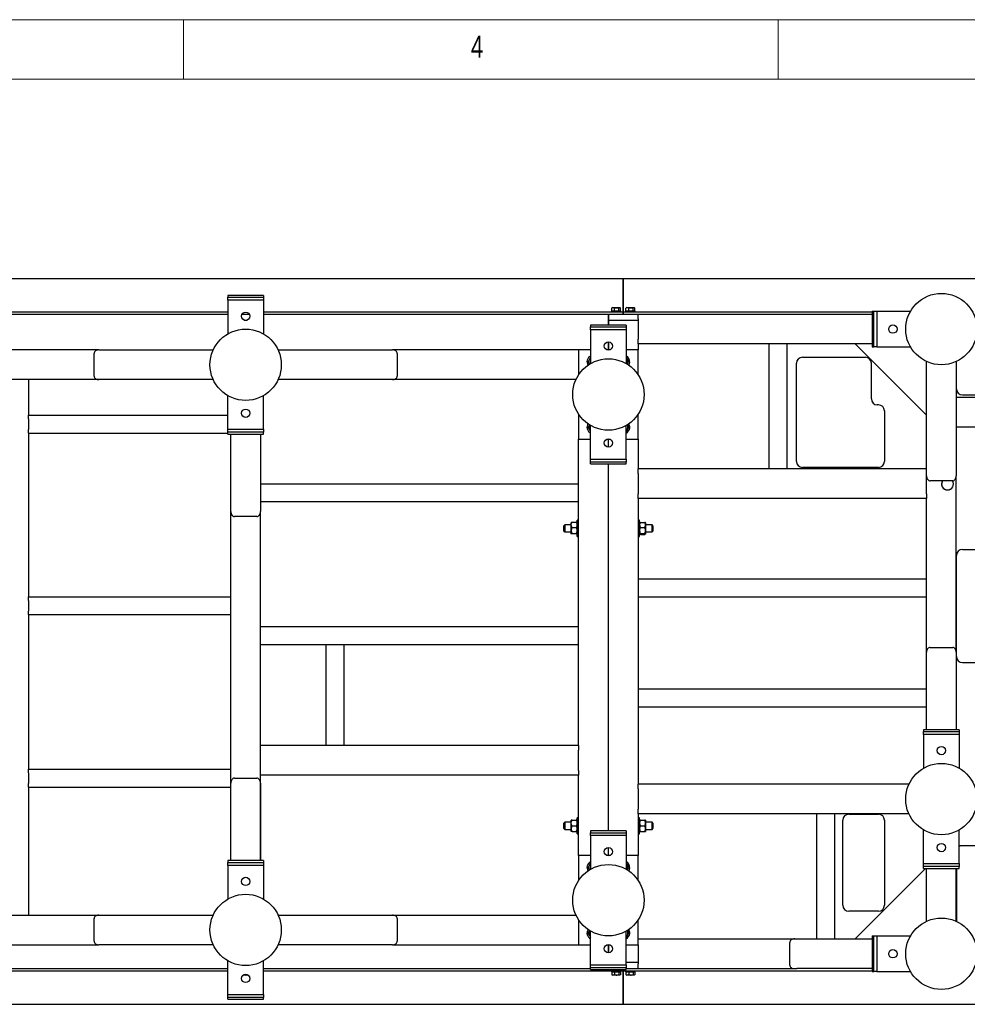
# Model space of a CAD drawing. Header units: millimetres. Extents: x 5 to 589, y 5 to 415.
# Tile 37 of 62: x 133 to 213, y 332 to 415. Entities that reach past the tile are written whole.
import ezdxf

# ---------------------------------------------------------------- set-up
doc = ezdxf.new("R2010")
doc.units = ezdxf.units.MM
doc.layers.add('NOTES', color=6, linetype='Continuous')
doc.layers.add('TRAIT-FORT', color=4, linetype='Continuous', lineweight=25)
doc.styles.add('SLDTEXTSTYLE0', font='TXT', dxfattribs={"width": 0.75})

msp = doc.modelspace()

# ---------------------------------------------------------------- linework, layer by layer
at = {"color": 7, "linetype": 'Continuous', "lineweight": 18}
for p, q in [((589, 415), (5, 415)), ((147, 410), (147, 415)), ((197, 415), (197, 410)), ((584, 410), (10, 410))]:
    msp.add_line(p, q, dxfattribs=at)
at = {"layer": 'TRAIT-FORT', "color": 4, "linetype": 'Continuous', "lineweight": 25}
for p, q in [((120.47631, 393.24957), (183.97631, 393.24957)), ((183.97631, 393.14957), (183.97631, 393.24957)), ((183.97631, 390.64957), (183.97631, 393.14957)), ((183.97681, 393.24957), (243.47646, 393.24957)), ((183.97681, 393.24957), (183.97681, 393.14957)), ((183.97681, 393.14957), (183.97681, 390.64957)), ((153.72626, 391.82452), (150.72626, 391.82452)), ((150.72626, 391.82452), (150.72626, 391.67452)), ((150.72626, 391.67452), (153.72626, 391.67452)), ((150.72626, 391.42452), (150.72626, 391.67452)), ((153.72626, 391.42452), (150.72626, 391.42452)), ((150.72626, 391.42452), (150.72626, 388.5976)), ((153.72626, 391.82452), (153.72626, 391.67452)), ((153.72626, 391.67452), (153.72626, 391.42452)), ((153.72626, 391.42452), (153.72626, 388.5976)), ((183.00386, 390.52457), (183.00386, 390.76116)), ((183.06731, 390.79957), (183.02387, 390.77449)), ((183.06731, 390.79957), (183.66097, 390.79957)), ((183.23146, 390.52457), (183.23146, 390.76116)), ((183.60367, 390.52457), (183.60367, 390.76116)), ((183.66097, 390.79957), (183.68481, 390.79957)), ((183.72826, 390.77449), (183.68481, 390.79957)), ((183.74827, 390.52457), (183.74827, 390.76116)), ((183.97631, 390.44957), (183.97631, 390.64957)), ((183.97681, 390.64957), (183.97681, 390.44957)), ((184.20411, 390.52457), (184.20411, 390.76116)), ((184.26756, 390.79957), (184.22412, 390.77449)), ((184.26756, 390.79957), (184.86122, 390.79957)), ((184.43171, 390.52457), (184.43171, 390.76116)), ((184.80392, 390.52457), (184.80392, 390.76116)), ((184.86122, 390.79957), (184.88506, 390.79957)), ((184.92851, 390.77449), (184.88506, 390.79957)), ((184.94852, 390.52457), (184.94852, 390.76116)), ((120.47631, 390.44957), (150.72626, 390.44957)), ((120.47631, 390.24957), (150.72626, 390.24957)), ((151.92318, 390.24957), (152.52934, 390.24957)), ((153.72626, 390.44957), (183.97631, 390.44957)), ((153.72626, 390.24957), (183.97631, 390.24957)), ((182.72616, 389.32462), (182.72616, 390.24957)), ((182.72617, 390.24957), (182.72617, 389.32462)), ((182.72631, 390.24957), (182.72631, 389.74957)), ((182.97606, 390.52457), (182.97606, 390.44957)), ((182.97606, 390.52457), (183.77606, 390.52457)), ((183.77606, 390.44957), (183.77606, 390.52457)), ((183.97631, 390.34957), (183.97631, 390.44957)), ((183.97631, 390.34957), (183.97631, 390.24957)), ((183.97631, 390.24957), (183.97681, 390.24957)), ((183.97681, 390.44957), (183.97681, 390.34957)), ((183.97681, 390.44957), (204.90136, 390.44957)), ((183.97681, 390.24957), (183.97681, 390.34957)), ((183.97681, 390.24957), (204.90136, 390.24957)), ((184.17631, 390.52457), (184.17631, 390.44957)), ((184.17631, 390.52457), (184.97631, 390.52457)), ((184.97631, 390.44957), (184.97631, 390.52457)), ((185.22631, 389.84957), (185.22631, 390.24957)), ((185.22631, 389.84957), (185.22631, 388.14957)), ((204.90136, 390.49962), (204.90136, 387.49962)), ((204.90136, 390.49962), (205.05136, 390.49962)), ((205.05136, 387.49962), (205.05136, 390.49962)), ((205.05136, 390.49962), (205.30136, 390.49962)), ((205.30136, 390.49962), (205.30136, 387.49962)), ((205.30136, 390.49962), (208.12829, 390.49962)), ((152.09624, 389.74957), (152.35629, 389.74957)), ((184.22636, 389.32462), (181.22636, 389.32462)), ((181.22636, 389.32462), (181.22636, 389.17462)), ((181.22636, 388.92462), (181.22636, 389.17462)), ((181.22636, 389.17462), (184.22636, 389.17462)), ((182.72631, 389.74957), (182.72631, 389.32462)), ((182.72631, 389.74957), (183.12631, 389.74957)), ((183.12631, 389.74957), (184.82631, 389.74957)), ((184.22636, 389.32462), (184.22636, 389.17462)), ((184.22636, 389.17462), (184.22636, 388.92462)), ((184.82631, 389.74957), (185.22631, 389.74957)), ((184.22636, 388.92462), (181.22636, 388.92462)), ((181.22636, 388.92462), (181.22636, 386.0977)), ((184.22636, 388.92462), (184.22636, 386.0977)), ((185.22631, 387.74957), (185.22631, 388.14957)), ((182.72616, 387.24957), (182.72616, 387.92462)), ((182.72617, 387.92462), (182.72617, 387.24957)), ((182.72631, 387.92462), (182.72631, 387.24957)), ((204.90136, 387.74957), (185.22631, 387.74957)), ((185.22631, 387.74957), (185.22631, 387.24957)), ((196.22631, 387.74957), (196.22631, 377.24957)), ((197.72631, 387.74957), (197.72631, 377.24957)), ((209.47631, 381.74957), (203.47631, 387.74957)), ((204.90136, 387.49962), (205.05136, 387.49962)), ((205.30136, 387.49962), (205.05136, 387.49962)), ((205.30136, 387.49962), (208.12829, 387.49962)), ((139.89183, 387.24957), (124.22631, 387.24957)), ((139.47631, 385.04957), (139.47631, 386.94957)), ((139.89183, 387.24957), (149.49911, 387.24957)), ((154.95342, 387.24957), (164.5607, 387.24957)), ((180.22631, 387.24957), (164.5607, 387.24957)), ((164.97621, 386.94957), (164.97621, 385.04957)), ((180.22631, 387.24957), (180.22631, 385.15786)), ((181.22636, 387.24957), (180.22631, 387.24957)), ((182.85614, 387.24957), (182.59659, 387.24957)), ((185.22631, 387.24957), (184.22636, 387.24957)), ((184.22636, 386.59434), (184.30807, 386.47305)), ((185.22631, 385.15801), (185.22631, 387.24957)), ((199.03866, 386.62457), (204.33866, 386.62457)), ((184.31409, 386.03532), (184.33572, 386.074)), ((198.53866, 377.87457), (198.53866, 386.12457)), ((204.83866, 383.12457), (204.83866, 386.12457)), ((209.47631, 376.66519), (209.47631, 386.27247)), ((211.97631, 386.27242), (211.97631, 376.66519)), ((211.98866, 383.97457), (211.98866, 386.27812)), ((139.89183, 384.74957), (124.45357, 384.74957)), ((133.97631, 384.74957), (133.97631, 381.74947)), ((149.49906, 384.74957), (139.89183, 384.74957)), ((164.5607, 384.74957), (154.95347, 384.74957)), ((179.99916, 384.74957), (164.5607, 384.74957)), ((150.72626, 380.57452), (150.72626, 383.40145)), ((153.72626, 380.57452), (153.72626, 383.40145)), ((243.47646, 383.24957), (211.97631, 383.24957)), ((212.48866, 383.47457), (221.48866, 383.47457)), ((205.43866, 382.62457), (205.33866, 382.62457)), ((133.97631, 381.74947), (150.72626, 381.74947)), ((133.97631, 381.44947), (133.97631, 381.74947)), ((180.22631, 381.84139), (180.22631, 379.74957)), ((185.22631, 379.74957), (185.22631, 381.84124)), ((205.93866, 382.12457), (205.93866, 377.87457)), ((133.97631, 381.44947), (133.97631, 380.54947)), ((181.13511, 380.96241), (181.11691, 380.92515)), ((181.13427, 380.95695), (181.11691, 380.92515)), ((181.22636, 378.07462), (181.22636, 380.90155)), ((184.22636, 378.07462), (184.22636, 380.90155)), ((218.72631, 380.74957), (211.97631, 380.74957)), ((133.97631, 380.24947), (133.97631, 380.54947)), ((133.97631, 380.24947), (133.97631, 366.49947)), ((133.97631, 380.24947), (150.72626, 380.24947)), ((150.72626, 380.57452), (153.72626, 380.57452)), ((150.72626, 380.32452), (150.72626, 380.57452)), ((150.72626, 380.17452), (150.72626, 380.32452)), ((153.72626, 380.32452), (150.72626, 380.32452)), ((150.72626, 380.17452), (153.72626, 380.17452)), ((150.97631, 373.66509), (150.97631, 380.17452)), ((153.47631, 380.17452), (153.47631, 373.66509)), ((153.72626, 380.57452), (153.72626, 380.32452)), ((153.72626, 380.17452), (153.72626, 380.32452)), ((180.22631, 379.74957), (181.22636, 379.74957)), ((180.22631, 353.99957), (180.22631, 379.74957)), ((182.59634, 379.74957), (182.85639, 379.74957)), ((182.72631, 379.07462), (182.72631, 379.74957)), ((184.22636, 379.74957), (185.22631, 379.74957)), ((185.22631, 379.74957), (185.22631, 377.24957)), ((181.22636, 378.07462), (184.22636, 378.07462)), ((181.22636, 377.82462), (181.22636, 378.07462)), ((181.22636, 377.67462), (181.22636, 377.82462)), ((184.22636, 377.82462), (181.22636, 377.82462)), ((181.22636, 377.67462), (184.22636, 377.67462)), ((182.72631, 346.82462), (182.72631, 377.67462)), ((184.22636, 378.07462), (184.22636, 377.82462)), ((184.22636, 377.67462), (184.22636, 377.82462)), ((205.43866, 377.37457), (199.03866, 377.37457)), ((209.47631, 377.24957), (185.22631, 377.24957)), ((185.22631, 376.84957), (185.22631, 377.24957)), ((185.22631, 376.84957), (185.22631, 375.14957)), ((209.47631, 375.14957), (209.47631, 376.66519)), ((211.97631, 361.83396), (211.97631, 376.66519)), ((153.47631, 375.99947), (180.22631, 375.99947)), ((211.67631, 376.24967), (209.77631, 376.24967)), ((185.22631, 374.74957), (185.22631, 375.14957)), ((209.47631, 375.14957), (209.47631, 374.74957)), ((153.47631, 374.49947), (180.22631, 374.49947)), ((209.47631, 374.74957), (185.22631, 374.74957)), ((185.22631, 374.74957), (185.22631, 350.74957)), ((209.47631, 361.83396), (209.47631, 374.74957)), ((150.97631, 350.84468), (150.97631, 373.66509)), ((153.17631, 373.24957), (151.27631, 373.24957)), ((153.47631, 353.99957), (153.47631, 373.66509)), ((179.05131, 372.54957), (178.97631, 372.47457)), ((178.97631, 372.02457), (178.97631, 372.47457)), ((179.60131, 372.54957), (179.05131, 372.54957)), ((179.05131, 372.54957), (179.05131, 371.94957)), ((179.60647, 372.72973), (179.60131, 372.72457)), ((179.60131, 372.54465), (179.60131, 372.72457)), ((179.60131, 372.07476), (179.60131, 372.54465)), ((179.6748, 372.75956), (180.02783, 372.75956)), ((180.10131, 372.72457), (180.09616, 372.72973)), ((180.22631, 372.92457), (180.10131, 372.92457)), ((180.10131, 371.57457), (180.10131, 372.92457)), ((185.35131, 372.92457), (185.22631, 372.92457)), ((185.35131, 371.57457), (185.35131, 372.92457)), ((185.4248, 372.75626), (185.77783, 372.75626)), ((185.85131, 372.72457), (185.8447, 372.73119)), ((185.85131, 372.72457), (185.85131, 372.53865)), ((186.40131, 372.54957), (185.85131, 372.54957)), ((185.85131, 372.53865), (185.85131, 372.0677)), ((186.47631, 372.47457), (186.40131, 372.54957)), ((186.40131, 371.94957), (186.40131, 372.54957)), ((186.47631, 372.47457), (186.47631, 372.02457)), ((178.97631, 372.02457), (179.05131, 371.94957)), ((179.05131, 371.94957), (179.60131, 371.94957)), ((179.60131, 371.77968), (179.60131, 372.07476)), ((179.60131, 371.77968), (179.60766, 371.76961)), ((179.60131, 371.77457), (179.60647, 371.76942)), ((179.6748, 372.32975), (180.02783, 372.32975)), ((179.6748, 371.81976), (180.02783, 371.81976)), ((180.09616, 371.76942), (180.10131, 371.77457)), ((180.10131, 371.57457), (180.22631, 371.57457)), ((185.22631, 371.57457), (185.35131, 371.57457)), ((185.4248, 372.32104), (185.77783, 372.32104)), ((185.4248, 371.81436), (185.77783, 371.81436)), ((185.4248, 371.74289), (185.77783, 371.74289)), ((185.83039, 371.76005), (185.77783, 371.74289)), ((185.85131, 371.77862), (185.84216, 371.7705)), ((185.8447, 371.76796), (185.85131, 371.77457)), ((185.85131, 372.0677), (185.85131, 371.77862)), ((185.85131, 371.94957), (186.40131, 371.94957)), ((185.85131, 371.77862), (185.85131, 371.77457)), ((186.40131, 371.94957), (186.47631, 372.02457)), ((211.98866, 361.47457), (211.98866, 369.97457)), ((212.48866, 370.47457), (218.18866, 370.47457)), ((185.22631, 367.99957), (209.47631, 367.99957)), ((133.97631, 366.49947), (150.97631, 366.49947)), ((133.97631, 366.19947), (133.97631, 366.49947)), ((133.97631, 366.19947), (133.97631, 365.29947)), ((185.22631, 366.49957), (209.47631, 366.49957)), ((133.97631, 364.99947), (133.97631, 365.29947)), ((133.97631, 364.99947), (133.97631, 351.99947)), ((133.97631, 364.99947), (150.97631, 364.99947)), ((153.47631, 363.99947), (180.22631, 363.99947)), ((153.47631, 362.49947), (158.97631, 362.49947)), ((158.97631, 362.49947), (158.97631, 353.99957)), ((158.97631, 362.49947), (159.27631, 362.49947)), ((159.27631, 362.49947), (160.17631, 362.49947)), ((160.17631, 362.49947), (160.47631, 362.49947)), ((160.47631, 362.49947), (180.22631, 362.49947)), ((160.47631, 362.49947), (160.47631, 353.99957)), ((209.47631, 355.32452), (209.47631, 361.83396)), ((209.77631, 362.24947), (211.67631, 362.24947)), ((211.97631, 361.83396), (211.97631, 355.32452)), ((212.48866, 360.97457), (218.18866, 360.97457)), ((185.22631, 358.74957), (209.47631, 358.74957)), ((185.22631, 357.24957), (209.47631, 357.24957)), ((212.22626, 355.32452), (209.22626, 355.32452)), ((209.22626, 355.32452), (209.22626, 355.17452)), ((209.22626, 355.17452), (212.22626, 355.17452)), ((209.22626, 354.92452), (209.22626, 355.17452)), ((212.22626, 355.32452), (212.22626, 355.17452)), ((212.22626, 355.17452), (212.22626, 354.92452)), ((212.22626, 354.92452), (209.22626, 354.92452)), ((209.22626, 354.92452), (209.22626, 352.0976)), ((212.22626, 354.92452), (212.22626, 352.0976)), ((180.22631, 353.99957), (153.47631, 353.99957)), ((153.47631, 353.59957), (153.47631, 353.99957)), ((153.47631, 351.89957), (153.47631, 353.59957)), ((180.22631, 353.99957), (180.22631, 353.59957)), ((180.22631, 351.89957), (180.22631, 353.59957)), ((133.97631, 351.99947), (150.97631, 351.99947)), ((133.97631, 351.69947), (133.97631, 351.99947)), ((133.97631, 351.69947), (133.97631, 350.79947)), ((153.47631, 351.49957), (153.47631, 351.89957)), ((180.22631, 351.89957), (180.22631, 351.49957)), ((151.27621, 351.24947), (153.17621, 351.24947)), ((180.22631, 351.49957), (153.47631, 351.49957)), ((153.47631, 344.32452), (153.47631, 351.49957)), ((180.22631, 344.74957), (180.22631, 351.49957)), ((133.97631, 350.49947), (133.97631, 350.79947)), ((133.97631, 350.49947), (133.97631, 339.74957)), ((133.97631, 350.49947), (150.97621, 350.49947)), ((150.97621, 344.32452), (150.97621, 350.83396)), ((153.47621, 350.83396), (153.47621, 344.32452)), ((185.22631, 350.34957), (185.22631, 350.74957)), ((207.99911, 350.74957), (185.22631, 350.74957)), ((185.22631, 350.34957), (185.22631, 348.64957)), ((185.22631, 348.24957), (185.22631, 348.64957)), ((179.60131, 347.48707), (179.60131, 347.72457)), ((179.6748, 347.72457), (180.02783, 347.72457)), ((180.22631, 347.92457), (180.10131, 347.92457)), ((180.10131, 346.57457), (180.10131, 347.92457)), ((207.99906, 348.24957), (185.22631, 348.24957)), ((185.22631, 348.24957), (185.22631, 344.74957)), ((185.35131, 347.92457), (185.22631, 347.92457)), ((185.35131, 346.57457), (185.35131, 347.92457)), ((185.4248, 347.72891), (185.77783, 347.72891)), ((185.4248, 347.72012), (185.77783, 347.72012)), ((185.85131, 347.72451), (185.85131, 347.48045)), ((200.22631, 348.24957), (200.22631, 337.74957)), ((201.72631, 348.24957), (201.72631, 337.74957)), ((202.43866, 340.57457), (202.43866, 347.72457)), ((202.93866, 348.22457), (205.43866, 348.22457)), ((205.93866, 347.72457), (205.93866, 340.57457)), ((179.05131, 347.54957), (178.97631, 347.47457)), ((178.97631, 347.02457), (178.97631, 347.47457)), ((178.97631, 347.02457), (179.05131, 346.94957)), ((179.60131, 347.54957), (179.05131, 347.54957)), ((179.05131, 347.54957), (179.05131, 346.94957)), ((179.05131, 346.94957), (179.60131, 346.94957)), ((179.60131, 347.01207), (179.60131, 347.48707)), ((179.60131, 346.77457), (179.60131, 347.01207)), ((179.6748, 347.24957), (180.02783, 347.24957)), ((179.6748, 346.77457), (180.02783, 346.77457)), ((184.22636, 346.82462), (181.22636, 346.82462)), ((181.22636, 346.82462), (181.22636, 346.67462)), ((184.22636, 346.82462), (184.22636, 346.67462)), ((185.4248, 347.24079), (185.77783, 347.24079)), ((185.4248, 346.77024), (185.77783, 346.77024)), ((186.40131, 347.54957), (185.85131, 347.54957)), ((185.85131, 347.48045), (185.85131, 347.00551)), ((185.85131, 347.00551), (185.85131, 346.77464)), ((185.85131, 346.94957), (186.40131, 346.94957)), ((186.47631, 347.47457), (186.40131, 347.54957)), ((186.40131, 346.94957), (186.40131, 347.54957)), ((186.40131, 346.94957), (186.47631, 347.02457)), ((186.47631, 347.47457), (186.47631, 347.02457)), ((209.22626, 344.07452), (209.22626, 346.90145)), ((212.22626, 344.07452), (212.22626, 346.90145)), ((180.10131, 346.57457), (180.22631, 346.57457)), ((181.22636, 346.67462), (184.22636, 346.67462)), ((181.22636, 346.42462), (181.22636, 346.67462)), ((184.22636, 346.42462), (181.22636, 346.42462)), ((181.22636, 346.42462), (181.22636, 343.5977)), ((184.22636, 346.67462), (184.22636, 346.42462)), ((184.22636, 346.42462), (184.22636, 343.5977)), ((185.22631, 346.57457), (185.35131, 346.57457)), ((182.72631, 344.74957), (182.72631, 345.42462)), ((214.48866, 345.57457), (212.22626, 345.57457)), ((153.72626, 344.32452), (150.72626, 344.32452)), ((150.72626, 344.32452), (150.72626, 344.17452)), ((153.72626, 344.32452), (153.72626, 344.17452)), ((180.22631, 344.74957), (180.22631, 342.65786)), ((181.22636, 344.74957), (180.22631, 344.74957)), ((182.85614, 344.74957), (182.59659, 344.74957)), ((185.22631, 344.74957), (184.22636, 344.74957)), ((185.22631, 342.65801), (185.22631, 344.74957)), ((150.72626, 344.17452), (153.72626, 344.17452)), ((150.72626, 343.92452), (150.72626, 344.17452)), ((153.72626, 343.92452), (150.72626, 343.92452)), ((150.72626, 343.92452), (150.72626, 341.0976)), ((153.72626, 344.17452), (153.72626, 343.92452)), ((153.72626, 343.92452), (153.72626, 341.0976)), ((184.22636, 344.09434), (184.30807, 343.97305)), ((184.31409, 343.53532), (184.33572, 343.574)), ((203.47631, 337.74957), (209.40126, 343.67452)), ((209.22626, 344.07452), (212.22626, 344.07452)), ((209.22626, 343.82452), (209.22626, 344.07452)), ((209.22626, 343.67452), (209.22626, 343.82452)), ((212.22626, 343.82452), (209.22626, 343.82452)), ((209.22626, 343.67452), (212.22626, 343.67452)), ((209.47631, 339.22668), (209.47631, 343.67452)), ((211.97631, 339.22673), (211.97631, 343.67452)), ((211.98866, 343.67452), (211.98866, 339.22103)), ((212.22626, 344.07452), (212.22626, 343.82452)), ((212.22626, 343.67452), (212.22626, 343.82452)), ((124.45347, 339.74957), (149.49911, 339.74957)), ((139.47631, 337.54947), (139.47631, 339.44947)), ((139.89183, 339.74947), (149.49906, 339.74947)), ((154.95342, 339.74957), (179.99921, 339.74957)), ((154.95347, 339.74947), (164.5607, 339.74947)), ((164.97621, 339.44947), (164.97621, 337.54947)), ((180.22631, 339.34139), (180.22631, 337.24957)), ((185.22631, 337.24957), (185.22631, 339.34124)), ((205.43866, 340.07457), (202.93866, 340.07457)), ((181.13511, 338.46241), (181.11691, 338.42515)), ((181.13708, 338.46152), (181.11691, 338.42515)), ((181.22636, 335.57462), (181.22636, 338.40155)), ((184.22636, 335.57462), (184.22636, 338.40155)), ((185.22631, 337.74957), (198.39193, 337.74957)), ((198.39193, 337.74957), (204.90136, 337.74957)), ((204.90136, 337.99952), (204.90136, 334.99952)), ((204.90136, 337.99952), (205.05136, 337.99952)), ((205.05136, 334.99952), (205.05136, 337.99952)), ((205.05136, 337.99952), (205.30136, 337.99952)), ((205.30136, 337.99952), (205.30136, 334.99952)), ((205.30136, 337.99952), (208.12829, 337.99952)), ((124.22631, 337.24957), (139.88111, 337.24957)), ((149.49911, 337.24947), (139.89183, 337.24947)), ((164.5607, 337.24947), (154.95342, 337.24947)), ((164.57142, 337.24957), (180.22631, 337.24957)), ((180.22631, 337.24957), (181.22636, 337.24957)), ((182.59634, 337.24957), (182.85639, 337.24957)), ((182.72616, 336.57462), (182.72616, 337.24957)), ((182.72617, 337.24957), (182.72617, 336.57462)), ((182.72631, 337.24957), (182.72631, 336.57462)), ((184.22636, 337.24957), (185.22631, 337.24957)), ((185.22631, 337.24957), (185.22631, 335.64957)), ((197.97641, 335.54957), (197.97641, 337.44957)), ((123.22626, 335.24957), (150.72626, 335.24957)), ((150.72626, 333.07452), (150.72626, 335.90145)), ((153.72626, 333.07452), (153.72626, 335.90145)), ((153.72626, 335.24957), (181.22636, 335.24957)), ((181.22636, 335.57462), (184.22636, 335.57462)), ((181.22636, 335.32462), (181.22636, 335.57462)), ((184.22636, 335.32462), (181.22636, 335.32462)), ((181.22636, 335.17462), (181.22636, 335.32462)), ((181.22636, 335.17462), (184.22636, 335.17462)), ((183.97631, 335.14957), (183.97631, 335.17462)), ((183.97631, 335.14957), (183.97631, 335.04957)), ((183.97681, 335.17462), (183.97681, 335.14957)), ((183.97681, 335.04957), (183.97681, 335.14957)), ((184.82631, 335.74957), (184.22636, 335.74957)), ((184.22636, 335.57462), (184.22636, 335.32462)), ((184.22636, 335.17462), (184.22636, 335.32462)), ((184.22636, 335.24957), (198.55964, 335.24957)), ((185.22631, 335.74957), (184.82631, 335.74957)), ((185.22631, 335.24957), (185.22631, 335.64957)), ((204.90136, 335.24957), (198.55964, 335.24957)), ((120.47631, 335.04957), (150.72626, 335.04957)), ((152.44271, 334.69957), (152.00982, 334.69957)), ((152.08171, 334.74328), (152.08171, 334.73798)), ((153.72626, 335.04957), (183.97631, 335.04957)), ((182.97606, 335.04957), (182.97606, 334.97457)), ((182.97606, 334.97457), (183.77606, 334.97457)), ((183.00386, 334.97457), (183.00386, 334.73798)), ((183.02387, 334.72466), (183.06731, 334.69957)), ((183.68481, 334.69957), (183.06731, 334.69957)), ((183.23146, 334.97457), (183.23146, 334.73798)), ((183.60367, 334.97457), (183.60367, 334.73798)), ((183.68481, 334.69957), (183.72826, 334.72466)), ((183.74827, 334.97457), (183.74827, 334.73798)), ((183.77606, 334.97457), (183.77606, 335.04957)), ((183.97631, 335.04957), (183.97631, 334.84957)), ((183.97631, 334.84957), (183.97631, 332.34957)), ((183.97681, 335.04957), (204.90136, 335.04957)), ((183.97681, 334.84957), (183.97681, 335.04957)), ((183.97681, 332.34957), (183.97681, 334.84957)), ((184.17631, 335.04957), (184.17631, 334.97457)), ((184.17631, 334.97457), (184.97631, 334.97457)), ((184.20411, 334.97457), (184.20411, 334.73798)), ((184.22412, 334.72466), (184.26756, 334.69957)), ((184.88506, 334.69957), (184.26756, 334.69957)), ((184.43171, 334.97457), (184.43171, 334.73798)), ((184.80392, 334.97457), (184.80392, 334.73798)), ((184.88506, 334.69957), (184.92851, 334.72466)), ((184.94852, 334.97457), (184.94852, 334.73798)), ((184.97631, 334.97457), (184.97631, 335.04957)), ((204.90136, 334.99952), (205.05136, 334.99952)), ((205.30136, 334.99952), (205.05136, 334.99952)), ((205.30136, 334.99952), (208.12829, 334.99952)), ((150.72626, 333.07452), (153.72626, 333.07452)), ((150.72626, 332.82452), (150.72626, 333.07452)), ((153.72626, 332.82452), (150.72626, 332.82452)), ((150.72626, 332.67452), (150.72626, 332.82452)), ((150.72626, 332.67452), (153.72626, 332.67452)), ((153.72626, 333.07452), (153.72626, 332.82452)), ((153.72626, 332.67452), (153.72626, 332.82452)), ((120.47631, 332.24957), (183.97631, 332.24957)), ((183.97631, 332.34957), (183.97631, 332.24957)), ((183.97681, 332.24957), (183.97681, 332.34957)), ((183.97681, 332.24957), (269.97626, 332.24957))]:
    msp.add_line(p, q, dxfattribs=at)
for centre, radius in [((210.72636, 388.99962), 3), ((152.22626, 390.07452), 0.35), ((152.22626, 385.99952), 3), ((206.65136, 388.99962), 0.35), ((182.72636, 387.57462), 0.35), ((182.72636, 383.49962), 3), ((152.22626, 381.92452), 0.35), ((182.72636, 379.42462), 0.35), ((210.72626, 353.57452), 0.35), ((210.72626, 349.49952), 3), ((182.72636, 345.07462), 0.35), ((210.72626, 345.42452), 0.35), ((182.72636, 340.99962), 3), ((152.22626, 342.57452), 0.35), ((152.22626, 338.49952), 3), ((210.72636, 336.49952), 3), ((182.72636, 336.92462), 0.35), ((206.65136, 336.49952), 0.35), ((152.22626, 334.42452), 0.35)]:
    msp.add_circle(centre, radius, dxfattribs=at)
for centre, radius, start, end in [((181.47631, 386.24957), 0.55, 117.0298442, 212.5612042), ((181.47631, 386.24957), 0.4, 128.6730134, 153.9644586), ((183.97631, 386.24957), 0.55, 354.5245045, 62.9584603), ((183.97631, 386.24957), 0.4, 33.9644586, 51.3086373), ((183.97631, 386.24957), 0.4, 333.9644586, 33.9644586), ((199.03866, 386.12457), 0.5, 90, 180), ((204.33866, 386.12457), 0.5, 0, 90), ((181.47631, 386.24957), 0.4, 153.9644586, 211.4886031), ((183.97631, 386.24957), 0.55, 327.3912757, 354.5245045), ((212.48866, 383.97457), 0.5, 180, 270), ((205.33866, 383.12457), 0.5, 180, 270), ((205.43866, 382.12457), 0.5, 0, 90), ((181.47631, 380.74957), 0.55, 147.7004702, 242.9701558), ((181.47631, 380.74957), 0.4, 153.9644586, 213.9644586), ((183.97631, 380.74957), 0.55, 297.0415397, 354.5245045), ((183.97631, 380.74957), 0.4, 333.9644586, 33.9644586), ((183.97631, 380.74957), 0.55, 354.5245045, 32.3935587), ((181.47631, 380.74957), 0.4, 213.9644586, 231.3269866), ((183.97631, 380.74957), 0.4, 308.6913627, 333.9644586), ((199.03866, 377.87457), 0.5, 180, 270), ((205.43866, 377.87457), 0.5, 270, 0), ((211.23866, 375.97458), 0.5, 146.6194615, 312.4775935), ((211.23866, 375.97458), 0.5, 146.6194615, 270), ((211.23866, 375.97458), 0.5, 270, 33.3805385), ((212.48866, 369.97457), 0.5, 90, 180), ((212.48866, 361.47457), 0.5, 180, 270), ((202.93866, 347.72457), 0.5, 90, 180), ((205.43866, 347.72457), 0.5, 0, 90), ((212.48866, 345.07457), 0.5, 90, 121.6548231), ((181.47631, 343.74957), 0.55, 117.0298442, 212.5612042), ((181.47631, 343.74957), 0.4, 153.9644586, 211.4886031), ((181.47631, 343.74957), 0.4, 128.6730134, 153.9644586), ((183.97631, 343.74957), 0.55, 354.5245045, 62.9584603), ((183.97631, 343.74957), 0.4, 33.9644586, 51.3086373), ((183.97631, 343.74957), 0.4, 333.9644586, 33.9644586), ((183.97631, 343.74957), 0.55, 327.3912757, 354.5245045), ((202.93866, 340.57457), 0.5, 180, 270), ((205.43866, 340.57457), 0.5, 270, 0), ((181.47631, 338.24957), 0.55, 148.1569648, 242.9701558), ((183.97631, 338.24957), 0.4, 333.9644586, 33.9644586), ((183.97631, 338.24957), 0.55, 354.5245045, 32.3935587), ((181.47631, 338.24957), 0.4, 153.9644586, 213.9644586), ((181.47631, 338.24957), 0.4, 213.9644586, 231.3269866), ((183.97631, 338.24957), 0.55, 297.0415397, 354.5245045), ((183.97631, 338.24957), 0.4, 308.6913627, 333.9644586)]:
    msp.add_arc(centre, radius, start, end, dxfattribs=at)
for centre, major_axis, start_param, end_param in [((139.89183, 386.94957), (-0.41552, 0), 4.71238898, 6.28318531), ((164.5607, 386.94957), (-0.41552, 0), 3.14159265, 4.71238898), ((139.89183, 385.04957), (0.41552, 0), 3.14159265, 4.71238898), ((164.5607, 385.04957), (0.41552, 0), 4.71238898, 6.28318531), ((209.77631, 376.66519), (0, -0.41552), 4.71238898, 6.28318531), ((211.67631, 376.66519), (0, 0.41552), 3.14159265, 4.71238898), ((151.27631, 373.66509), (0, -0.41552), 4.71238898, 6.28318531), ((153.17631, 373.66509), (0, 0.41552), 3.14159265, 4.71238898), ((209.77631, 361.83396), (0, -0.41552), 3.14159265, 4.71238898), ((211.67631, 361.83396), (0, 0.41552), 4.71238898, 6.28318531), ((151.27621, 350.83396), (0, -0.41552), 3.14159265, 4.71238898), ((153.17621, 350.83396), (0, 0.41552), 4.71238898, 6.28318531), ((139.89183, 339.44947), (-0.41552, 0), 4.71238898, 6.28318531), ((164.5607, 339.44947), (-0.41552, 0), 3.14159265, 4.71238898), ((198.39193, 337.44957), (-0.41552, 0), 4.71238898, 6.28318531), ((139.89183, 337.54947), (0.41552, 0), 3.14159265, 4.71238898), ((164.5607, 337.54947), (0.41552, 0), 4.71238898, 6.28318531), ((198.39193, 335.54957), (0.41552, 0), 3.14159265, 4.71238898)]:
    msp.add_ellipse(centre, major_axis=major_axis, ratio=0.72198821, start_param=start_param, end_param=end_param, dxfattribs=at)
for points, knots in [([(183.23146, 390.76116), (183.21172, 390.76948), (183.17181, 390.7863), (183.09435, 390.79564), (183.0389, 390.77451), (183.00386, 390.76116)], [0, 0, 0, 0, 0.264862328, 0.535467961, 1, 1, 1, 1]), ([(183.02464, 390.77395), (183.02254, 390.7731), (183.0155, 390.77024), (183.00866, 390.76491), (183.00386, 390.76116)], [0, 0, 0, 0, 0.29771737, 1, 1, 1, 1]), ([(183.23146, 390.76116), (183.26375, 390.76948), (183.32902, 390.7863), (183.4557, 390.79564), (183.54637, 390.77451), (183.60367, 390.76116)], [0, 0, 0, 0, 0.26486233, 0.53546796, 1, 1, 1, 1]), ([(183.74827, 390.76116), (183.72983, 390.7728), (183.69936, 390.79203), (183.65517, 390.79017), (183.62552, 390.7768), (183.60849, 390.76462), (183.60367, 390.76116)], [0, 0, 0, 0, 0.38639472, 0.63860277, 0.89762595, 1, 1, 1, 1]), ([(184.43171, 390.76116), (184.41197, 390.76948), (184.37206, 390.7863), (184.2946, 390.79564), (184.23915, 390.77451), (184.20411, 390.76116)], [0, 0, 0, 0, 0.264862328, 0.535467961, 1, 1, 1, 1]), ([(184.22489, 390.77395), (184.22279, 390.7731), (184.21575, 390.77024), (184.20891, 390.76491), (184.20411, 390.76116)], [0, 0, 0, 0, 0.29771737, 1, 1, 1, 1]), ([(184.43171, 390.76116), (184.464, 390.76948), (184.52927, 390.7863), (184.65595, 390.79564), (184.74662, 390.77451), (184.80392, 390.76116)], [0, 0, 0, 0, 0.26486233, 0.53546796, 1, 1, 1, 1]), ([(184.94852, 390.76116), (184.93008, 390.7728), (184.89961, 390.79203), (184.85542, 390.79017), (184.82577, 390.7768), (184.80874, 390.76462), (184.80392, 390.76116)], [0, 0, 0, 0, 0.38639472, 0.63860277, 0.89762595, 1, 1, 1, 1]), ([(181.21827, 386.63265), (181.20181, 386.59895), (181.16858, 386.53093), (181.13424, 386.46062), (181.11691, 386.42515)], [0, 0, 0, 0, 0.49545796, 1, 1, 1, 1]), ([(184.30807, 386.47305), (184.31775, 386.45867), (184.36141, 386.39386), (184.40397, 386.33068), (184.43709, 386.28151)], [0, 0, 0, 0, 0.22186854, 1, 1, 1, 1]), ([(181.11691, 386.42515), (181.1145, 386.42023), (181.09631, 386.38298), (181.062, 386.31275), (181.03112, 386.24954), (181.01554, 386.21764)], [0, 0, 0, 0, 0.07008577, 0.53078223, 1, 1, 1, 1]), ([(181.01554, 386.21764), (181.02387, 386.20528), (181.06586, 386.14293), (181.10954, 386.07809), (181.14456, 386.0261)], [0, 0, 0, 0, 0.19827471, 1, 1, 1, 1]), ([(184.33572, 386.074), (184.33332, 386.06908), (184.32677, 386.05568), (184.32027, 386.04237), (184.31616, 386.03396)], [0, 0, 0, 0, 0.36733462, 1, 1, 1, 1]), ([(184.43709, 386.28151), (184.42063, 386.24781), (184.3874, 386.17979), (184.35305, 386.10948), (184.33572, 386.074)], [0, 0, 0, 0, 0.49545796, 1, 1, 1, 1]), ([(181.11691, 380.92515), (181.1145, 380.92023), (181.09631, 380.88298), (181.062, 380.81275), (181.03112, 380.74954), (181.01554, 380.71764)], [0, 0, 0, 0, 0.07008577, 0.53078223, 1, 1, 1, 1]), ([(181.01554, 380.71764), (181.02387, 380.70528), (181.06586, 380.64293), (181.10954, 380.57809), (181.14456, 380.5261)], [0, 0, 0, 0, 0.19827471, 1, 1, 1, 1]), ([(184.30807, 380.97305), (184.31775, 380.95867), (184.36141, 380.89386), (184.40397, 380.83068), (184.43709, 380.78151)], [0, 0, 0, 0, 0.22186854, 1, 1, 1, 1]), ([(184.43709, 380.78151), (184.42063, 380.74781), (184.3874, 380.67979), (184.35305, 380.60948), (184.33572, 380.574)], [0, 0, 0, 0, 0.49545796, 1, 1, 1, 1]), ([(181.14456, 380.5261), (181.15426, 380.51171), (181.1819, 380.47067), (181.20886, 380.43065), (181.22636, 380.40466)], [0, 0, 0, 0, 0.35069347, 1, 1, 1, 1]), ([(184.33572, 380.574), (184.33332, 380.56908), (184.31513, 380.53184), (184.28082, 380.46161), (184.24994, 380.3984), (184.23436, 380.3665)], [0, 0, 0, 0, 0.07008577, 0.53078223, 1, 1, 1, 1]), ([(179.60131, 372.54465), (179.60556, 372.58247), (179.61399, 372.65749), (179.65464, 372.72572), (179.6748, 372.75956)], [0, 0, 0, 0, 0.50400004, 1, 1, 1, 1]), ([(179.6748, 372.32975), (179.65763, 372.35917), (179.62272, 372.41903), (179.60283, 372.49324), (179.60158, 372.53565), (179.60131, 372.54465)], [0, 0, 0, 0, 0.43238505, 0.87955391, 1, 1, 1, 1]), ([(179.6748, 372.75956), (179.6652, 372.75657), (179.64134, 372.74914), (179.6161, 372.73913), (179.61074, 372.73191), (179.60901, 372.72958)], [0, 0, 0, 0, 0.31329415, 0.77850518, 1, 1, 1, 1]), ([(180.02783, 372.75956), (180.045, 372.73013), (180.07991, 372.67028), (180.0998, 372.59607), (180.10105, 372.55366), (180.10131, 372.54465)], [0, 0, 0, 0, 0.43238505, 0.87955391, 1, 1, 1, 1]), ([(180.0938, 372.72959), (180.09221, 372.73175), (180.08692, 372.73897), (180.06176, 372.749), (180.03743, 372.75657), (180.02783, 372.75956)], [0, 0, 0, 0, 0.20609739, 0.68671166, 1, 1, 1, 1]), ([(180.10131, 372.54465), (180.09707, 372.50684), (180.08864, 372.43182), (180.04799, 372.36359), (180.02783, 372.32975)], [0, 0, 0, 0, 0.504000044, 1, 1, 1, 1]), ([(185.4248, 372.75626), (185.40763, 372.72646), (185.37272, 372.66586), (185.35283, 372.59071), (185.35158, 372.54777), (185.35131, 372.53865)], [0, 0, 0, 0, 0.43238505, 0.87955391, 1, 1, 1, 1]), ([(185.4248, 372.75626), (185.40763, 372.75137), (185.37272, 372.74141), (185.35283, 372.72907), (185.35158, 372.72202), (185.35131, 372.72052)], [0, 0, 0, 0, 0.43238505, 0.87955391, 1, 1, 1, 1]), ([(185.35131, 372.53865), (185.35556, 372.50037), (185.36399, 372.4244), (185.40464, 372.35531), (185.4248, 372.32104)], [0, 0, 0, 0, 0.50400004, 1, 1, 1, 1]), ([(185.85131, 372.53865), (185.84707, 372.57694), (185.83864, 372.6529), (185.79799, 372.72199), (185.77783, 372.75626)], [0, 0, 0, 0, 0.50400004, 1, 1, 1, 1]), ([(185.84216, 372.72865), (185.83934, 372.73217), (185.83159, 372.74186), (185.79874, 372.75066), (185.77783, 372.75626)], [0, 0, 0, 0, 0.3636397, 1, 1, 1, 1]), ([(185.77783, 372.32104), (185.795, 372.35084), (185.82991, 372.41145), (185.8498, 372.48659), (185.85105, 372.52954), (185.85131, 372.53865)], [0, 0, 0, 0, 0.43238505, 0.87955391, 1, 1, 1, 1]), ([(179.6748, 372.32975), (179.65763, 372.29484), (179.62272, 372.22381), (179.60283, 372.13576), (179.60158, 372.08544), (179.60131, 372.07476)], [0, 0, 0, 0, 0.43238505, 0.87955391, 1, 1, 1, 1]), ([(179.60131, 372.07476), (179.60556, 372.02989), (179.61399, 371.94088), (179.65464, 371.85992), (179.6748, 371.81976)], [0, 0, 0, 0, 0.50400004, 1, 1, 1, 1]), ([(179.6748, 371.81976), (179.66508, 371.81678), (179.64092, 371.80936), (179.61232, 371.7967), (179.60172, 371.78608), (179.60136, 371.78035), (179.60131, 371.77968)], [0, 0, 0, 0, 0.23703923, 0.58901919, 0.95163056, 1, 1, 1, 1]), ([(180.10131, 372.07476), (180.09707, 372.11962), (180.08864, 372.20864), (180.04799, 372.28959), (180.02783, 372.32975)], [0, 0, 0, 0, 0.504000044, 1, 1, 1, 1]), ([(180.02783, 371.81976), (180.045, 371.85468), (180.07991, 371.9257), (180.0998, 372.01375), (180.10105, 372.06408), (180.10131, 372.07476)], [0, 0, 0, 0, 0.43238505, 0.87955391, 1, 1, 1, 1]), ([(180.10131, 371.77968), (180.10127, 371.78035), (180.10092, 371.78592), (180.0906, 371.79654), (180.06219, 371.80921), (180.03755, 371.81678), (180.02783, 371.81976)], [0, 0, 0, 0, 0.04836864, 0.39932986, 0.76296469, 1, 1, 1, 1]), ([(185.4248, 372.32104), (185.41508, 372.30217), (185.39092, 372.25527), (185.36232, 372.1753), (185.35172, 372.10819), (185.35136, 372.07197), (185.35131, 372.0677)], [0, 0, 0, 0, 0.23703923, 0.58901919, 0.95163056, 1, 1, 1, 1]), ([(185.35131, 372.0677), (185.35298, 372.04036), (185.35636, 371.98482), (185.38238, 371.89928), (185.40998, 371.84403), (185.4248, 371.81436)], [0, 0, 0, 0, 0.30999023, 0.62954591, 1, 1, 1, 1]), ([(185.35131, 371.77862), (185.35556, 371.78491), (185.36399, 371.79739), (185.40464, 371.80873), (185.4248, 371.81436)], [0, 0, 0, 0, 0.50400004, 1, 1, 1, 1]), ([(185.4248, 371.74289), (185.40763, 371.74778), (185.37272, 371.75774), (185.35283, 371.77008), (185.35158, 371.77713), (185.35131, 371.77862)], [0, 0, 0, 0, 0.43238505, 0.87955391, 1, 1, 1, 1]), ([(185.85131, 372.0677), (185.85127, 372.07197), (185.85092, 372.10716), (185.8406, 372.17427), (185.81219, 372.25434), (185.78755, 372.30217), (185.77783, 372.32104)], [0, 0, 0, 0, 0.04836864, 0.399329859, 0.762964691, 1, 1, 1, 1]), ([(185.77783, 371.81436), (185.79265, 371.84403), (185.81989, 371.89856), (185.84608, 371.98402), (185.84956, 372.03956), (185.85131, 372.0677)], [0, 0, 0, 0, 0.3704571, 0.68101816, 1, 1, 1, 1]), ([(185.77783, 371.81436), (185.795, 371.80947), (185.82991, 371.79951), (185.8498, 371.78717), (185.85105, 371.78012), (185.85131, 371.77862)], [0, 0, 0, 0, 0.43238505, 0.87955391, 1, 1, 1, 1]), ([(179.60131, 347.48707), (179.60556, 347.52886), (179.61399, 347.61177), (179.65464, 347.68717), (179.6748, 347.72457)], [0, 0, 0, 0, 0.50400004, 1, 1, 1, 1]), ([(179.6748, 347.72457), (179.66508, 347.72457), (179.64092, 347.72457), (179.61232, 347.72457), (179.60172, 347.72457), (179.60136, 347.72457), (179.60131, 347.72457)], [0, 0, 0, 0, 0.23703923, 0.58901919, 0.95163056, 1, 1, 1, 1]), ([(180.02783, 347.72457), (180.045, 347.69206), (180.07991, 347.62591), (180.0998, 347.54389), (180.10105, 347.49702), (180.10131, 347.48707)], [0, 0, 0, 0, 0.43238505, 0.87955391, 1, 1, 1, 1]), ([(180.10131, 347.72457), (180.10127, 347.72457), (180.10092, 347.72457), (180.0906, 347.72457), (180.06219, 347.72457), (180.03755, 347.72457), (180.02783, 347.72457)], [0, 0, 0, 0, 0.04836864, 0.39932986, 0.76296469, 1, 1, 1, 1]), ([(185.35131, 347.72451), (185.35556, 347.72529), (185.36399, 347.72682), (185.40464, 347.72822), (185.4248, 347.72891)], [0, 0, 0, 0, 0.504000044, 1, 1, 1, 1]), ([(185.4248, 347.72012), (185.40763, 347.72072), (185.37272, 347.72194), (185.35283, 347.72346), (185.35158, 347.72433), (185.35131, 347.72451)], [0, 0, 0, 0, 0.43238505, 0.87955391, 1, 1, 1, 1]), ([(185.4248, 347.72012), (185.40763, 347.6873), (185.37272, 347.62055), (185.35283, 347.53779), (185.35158, 347.49049), (185.35131, 347.48045)], [0, 0, 0, 0, 0.432385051, 0.879553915, 1, 1, 1, 1]), ([(185.77783, 347.72891), (185.795, 347.72831), (185.82991, 347.72708), (185.8498, 347.72556), (185.85105, 347.7247), (185.85131, 347.72451)], [0, 0, 0, 0, 0.43238505, 0.87955391, 1, 1, 1, 1]), ([(185.85131, 347.72451), (185.84707, 347.72374), (185.83864, 347.72221), (185.79799, 347.72081), (185.77783, 347.72012)], [0, 0, 0, 0, 0.50400004, 1, 1, 1, 1]), ([(185.85131, 347.48045), (185.84707, 347.52262), (185.83864, 347.60628), (185.79799, 347.68238), (185.77783, 347.72012)], [0, 0, 0, 0, 0.50400004, 1, 1, 1, 1]), ([(179.6748, 347.24957), (179.65763, 347.28209), (179.62272, 347.34824), (179.60283, 347.43025), (179.60158, 347.47713), (179.60131, 347.48707)], [0, 0, 0, 0, 0.43238505, 0.87955391, 1, 1, 1, 1]), ([(179.6748, 347.24957), (179.65763, 347.21706), (179.62272, 347.15091), (179.60283, 347.06889), (179.60158, 347.02202), (179.60131, 347.01207)], [0, 0, 0, 0, 0.43238505, 0.87955391, 1, 1, 1, 1]), ([(179.60131, 347.01207), (179.60556, 346.97029), (179.61399, 346.88738), (179.65464, 346.81198), (179.6748, 346.77457)], [0, 0, 0, 0, 0.50400004, 1, 1, 1, 1]), ([(179.6748, 346.77457), (179.66508, 346.77457), (179.64092, 346.77457), (179.61232, 346.77457), (179.60172, 346.77457), (179.60136, 346.77457), (179.60131, 346.77457)], [0, 0, 0, 0, 0.23703923, 0.58901919, 0.95163056, 1, 1, 1, 1]), ([(180.10131, 347.48707), (180.09707, 347.44529), (180.08864, 347.36238), (180.04799, 347.28698), (180.02783, 347.24957)], [0, 0, 0, 0, 0.50400004, 1, 1, 1, 1]), ([(180.10131, 347.01207), (180.09707, 347.05386), (180.08864, 347.13677), (180.04799, 347.21217), (180.02783, 347.24957)], [0, 0, 0, 0, 0.504000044, 1, 1, 1, 1]), ([(180.02783, 346.77457), (180.045, 346.80709), (180.07991, 346.87324), (180.0998, 346.95525), (180.10105, 347.00213), (180.10131, 347.01207)], [0, 0, 0, 0, 0.43238505, 0.87955391, 1, 1, 1, 1]), ([(180.10131, 346.77457), (180.10127, 346.77457), (180.10092, 346.77457), (180.0906, 346.77457), (180.06219, 346.77457), (180.03755, 346.77457), (180.02783, 346.77457)], [0, 0, 0, 0, 0.04836864, 0.39932986, 0.76296469, 1, 1, 1, 1]), ([(185.35131, 347.48045), (185.35556, 347.43828), (185.36399, 347.35462), (185.40464, 347.27853), (185.4248, 347.24079)], [0, 0, 0, 0, 0.50400004, 1, 1, 1, 1]), ([(185.4248, 347.24079), (185.41508, 347.22326), (185.39092, 347.1797), (185.36232, 347.10543), (185.35172, 347.04311), (185.35136, 347.00947), (185.35131, 347.00551)], [0, 0, 0, 0, 0.23703923, 0.58901919, 0.95163056, 1, 1, 1, 1]), ([(185.35131, 347.00551), (185.35298, 346.98012), (185.35636, 346.92854), (185.38238, 346.84911), (185.40998, 346.79779), (185.4248, 346.77024)], [0, 0, 0, 0, 0.30999023, 0.62954591, 1, 1, 1, 1]), ([(185.35131, 346.77464), (185.35556, 346.77386), (185.36399, 346.77233), (185.40464, 346.77093), (185.4248, 346.77024)], [0, 0, 0, 0, 0.504000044, 1, 1, 1, 1]), ([(185.77783, 347.24079), (185.795, 347.2736), (185.82991, 347.34035), (185.8498, 347.42311), (185.85105, 347.47041), (185.85131, 347.48045)], [0, 0, 0, 0, 0.43238505, 0.87955391, 1, 1, 1, 1]), ([(185.85131, 347.00551), (185.85127, 347.00947), (185.85092, 347.04216), (185.8406, 347.10448), (185.81219, 347.17884), (185.78755, 347.22326), (185.77783, 347.24079)], [0, 0, 0, 0, 0.04836864, 0.399329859, 0.762964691, 1, 1, 1, 1]), ([(185.77783, 346.77024), (185.79265, 346.79779), (185.81989, 346.84844), (185.84608, 346.9278), (185.84956, 346.97938), (185.85131, 347.00551)], [0, 0, 0, 0, 0.3704571, 0.68101816, 1, 1, 1, 1]), ([(185.77783, 346.77024), (185.795, 346.77084), (185.82991, 346.77207), (185.8498, 346.77358), (185.85105, 346.77445), (185.85131, 346.77464)], [0, 0, 0, 0, 0.43238505, 0.87955391, 1, 1, 1, 1]), ([(181.11691, 343.92515), (181.1145, 343.92023), (181.09631, 343.88298), (181.062, 343.81275), (181.03112, 343.74954), (181.01554, 343.71764)], [0, 0, 0, 0, 0.07008577, 0.53078223, 1, 1, 1, 1]), ([(181.01554, 343.71764), (181.02387, 343.70528), (181.06586, 343.64293), (181.10954, 343.57809), (181.14456, 343.5261)], [0, 0, 0, 0, 0.19827471, 1, 1, 1, 1]), ([(181.21827, 344.13265), (181.20181, 344.09895), (181.16858, 344.03093), (181.13424, 343.96062), (181.11691, 343.92515)], [0, 0, 0, 0, 0.49545796, 1, 1, 1, 1]), ([(184.30807, 343.97305), (184.31775, 343.95867), (184.36141, 343.89386), (184.40397, 343.83068), (184.43709, 343.78151)], [0, 0, 0, 0, 0.22186854, 1, 1, 1, 1]), ([(184.33572, 343.574), (184.33332, 343.56908), (184.32677, 343.55568), (184.32027, 343.54237), (184.31616, 343.53396)], [0, 0, 0, 0, 0.36733462, 1, 1, 1, 1]), ([(184.43709, 343.78151), (184.42063, 343.74781), (184.3874, 343.67979), (184.35305, 343.60948), (184.33572, 343.574)], [0, 0, 0, 0, 0.49545796, 1, 1, 1, 1]), ([(184.30807, 338.47305), (184.31775, 338.45867), (184.36141, 338.39386), (184.40397, 338.33068), (184.43709, 338.28151)], [0, 0, 0, 0, 0.22186854, 1, 1, 1, 1]), ([(181.11691, 338.42515), (181.1145, 338.42023), (181.09631, 338.38298), (181.062, 338.31275), (181.03112, 338.24954), (181.01554, 338.21764)], [0, 0, 0, 0, 0.07008577, 0.53078223, 1, 1, 1, 1]), ([(181.01554, 338.21764), (181.02387, 338.20528), (181.06586, 338.14293), (181.10954, 338.07809), (181.14456, 338.0261)], [0, 0, 0, 0, 0.19827471, 1, 1, 1, 1]), ([(181.14456, 338.0261), (181.15426, 338.01171), (181.1819, 337.97067), (181.20886, 337.93065), (181.22636, 337.90466)], [0, 0, 0, 0, 0.350693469, 1, 1, 1, 1]), ([(184.33572, 338.074), (184.33332, 338.06908), (184.31513, 338.03184), (184.28082, 337.96161), (184.24994, 337.8984), (184.23436, 337.8665)], [0, 0, 0, 0, 0.07008577, 0.53078223, 1, 1, 1, 1]), ([(184.43709, 338.28151), (184.42063, 338.24781), (184.3874, 338.17979), (184.35305, 338.10948), (184.33572, 338.074)], [0, 0, 0, 0, 0.49545796, 1, 1, 1, 1]), ([(152.08171, 334.73798), (152.11399, 334.72975), (152.17925, 334.71312), (152.28597, 334.70382), (152.35715, 334.7197), (152.39492, 334.72813)], [0, 0, 0, 0, 0.31476012, 0.63634554, 1, 1, 1, 1]), ([(183.02464, 334.7252), (183.02254, 334.72605), (183.0155, 334.72891), (183.00866, 334.73424), (183.00386, 334.73798)], [0, 0, 0, 0, 0.29771737, 1, 1, 1, 1]), ([(183.23146, 334.73798), (183.21172, 334.72967), (183.17181, 334.71285), (183.09435, 334.70351), (183.0389, 334.72464), (183.00386, 334.73798)], [0, 0, 0, 0, 0.26486233, 0.53546796, 1, 1, 1, 1]), ([(183.23146, 334.73798), (183.26375, 334.72967), (183.32902, 334.71285), (183.4557, 334.70351), (183.54637, 334.72464), (183.60367, 334.73798)], [0, 0, 0, 0, 0.264862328, 0.535467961, 1, 1, 1, 1]), ([(183.74827, 334.73798), (183.72983, 334.72635), (183.69936, 334.70712), (183.65517, 334.70898), (183.62552, 334.72235), (183.60849, 334.73453), (183.60367, 334.73798)], [0, 0, 0, 0, 0.386394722, 0.638602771, 0.897625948, 1, 1, 1, 1]), ([(184.22489, 334.7252), (184.22279, 334.72605), (184.21575, 334.72891), (184.20891, 334.73424), (184.20411, 334.73798)], [0, 0, 0, 0, 0.29771737, 1, 1, 1, 1]), ([(184.43171, 334.73798), (184.41197, 334.72967), (184.37206, 334.71285), (184.2946, 334.70351), (184.23915, 334.72464), (184.20411, 334.73798)], [0, 0, 0, 0, 0.26486233, 0.53546796, 1, 1, 1, 1]), ([(184.43171, 334.73798), (184.464, 334.72967), (184.52927, 334.71285), (184.65595, 334.70351), (184.74662, 334.72464), (184.80392, 334.73798)], [0, 0, 0, 0, 0.264862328, 0.535467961, 1, 1, 1, 1]), ([(184.94852, 334.73798), (184.93008, 334.72635), (184.89961, 334.70712), (184.85542, 334.70898), (184.82577, 334.72235), (184.80874, 334.73453), (184.80392, 334.73798)], [0, 0, 0, 0, 0.386394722, 0.638602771, 0.897625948, 1, 1, 1, 1])]:
    msp.add_open_spline(points, degree=3, knots=knots, dxfattribs=at)

# ---------------------------------------------------------------- texts
at = {"layer": 'NOTES', "color": 211, "insert": (171.16667, 413.66802), "char_height": 1.85208, "attachment_point": 1, "style": 'SLDTEXTSTYLE0'}
msp.add_mtext('4', dxfattribs=at)

doc.saveas('drawing.dxf')
